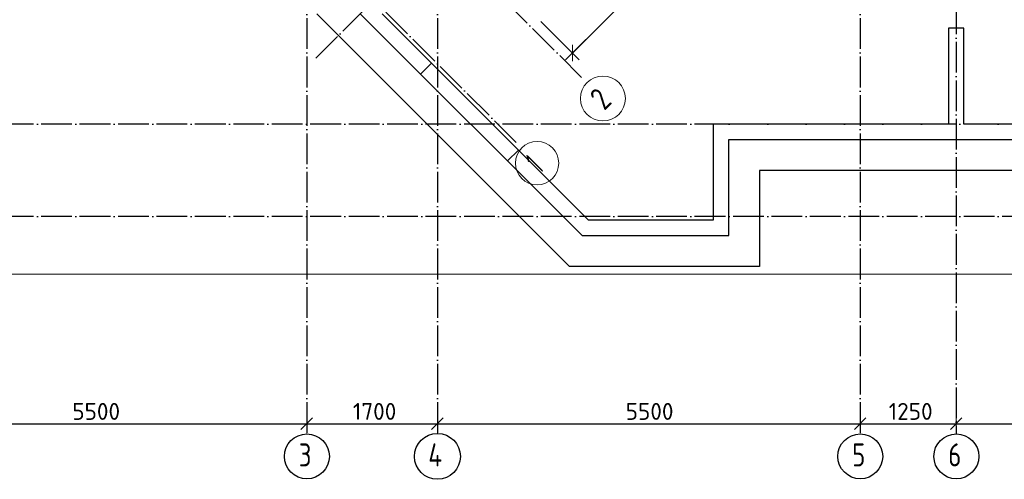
# Model space of a CAD drawing. Header units: millimetres. Extents: x -3483 to 105345, y -283423 to 72284.
# Tile 11 of 155: x 42966 to 55776, y -213423 to -207438. Entities that reach past the tile are written whole.
import ezdxf

# ---------------------------------------------------------------- set-up
doc = ezdxf.new("R2010")
doc.units = ezdxf.units.MM
doc.header["$PDMODE"] = 65
for name, pattern in [('______11', [500, 400, -50, 0, -50]), ('______2', [270, 200, -70]), ('______5', [1100, 800, -100, 100, -100])]:
    doc.linetypes.add(name, pattern=pattern)
for name, color, linetype, lineweight in [('Standard', 7, 'Continuous', 25), ('Размерная линия_ общее', 7, 'Continuous', 13), ('Стена_ общее', 7, 'Continuous', 35), ('Фундамент_ общее', 7, 'Continuous', 35)]:
    doc.layers.add(name, color=color, linetype=linetype, lineweight=lineweight)
doc.layers.add('Осевая линия_ общее', color=7, linetype='______5', lineweight=13, true_color=0xa0a0a0)
doc.styles.add('ISOCPEUR', font='ISOCPEUR')
doc.dimstyles.new('DIMSTYLE_4', dxfattribs={"dimtxt": 220, "dimasz": 250, "dimexe": 0, "dimexo": 0, "dimgap": 110, "dimtad": 2, "dimdec": 0, "dimrnd": 5, "dimzin": 12, "dimdsep": 46, "dimtxsty": 'ISOCPEUR', "dimblk1": 'ALL_ML_STRICH', "dimblk2": 'ALL_ML_STRICH', "dimsah": 1, "dimcen": 0, "dimclrd": 7, "dimclre": 256, "dimclrt": 7, "dimadec": 0, "dimazin": 0, "dimtfac": 1, "dimtdec": 0, "dimtix": 1, "dimtmove": 2, "dimatfit": 3, "dimfxl": 0, "dimtzin": 0, "dimlwd": 0, "dimlwe": -3, "dimarcsym": 0})

# ---------------------------------------------------------------- blocks, each defined once
blk = doc.blocks.new('ALL_ML_STRICH')
at = {"color": 0, "linetype": 'ByBlock', "lineweight": -2}
for p, q in [((-1, 0), (0.5, 0)), ((-0.3, -0.3), (0.3, 0.3)), ((0, -0.5), (0, 0.5))]:
    blk.add_line(p, q, dxfattribs=at)
blk = doc.blocks.new('*D123')
at = {"layer": 'DEFPOINTS', "color": 7, "linetype": 'Continuous', "lineweight": 13, "transparency": 33554687}
for p in [(41200, -212638), (46700, -212621), (41200, -212699)]:
    blk.add_point(p, dxfattribs=at)
at = {"layer": 'Размерная линия_ общее', "color": 253, "linetype": 'Continuous', "lineweight": -2, "true_color": 0xa0a0a0, "transparency": 33554687}
for p, q in [((41200, -212699), (41200, -212699)), ((46700, -212699), (46700, -212699))]:
    blk.add_line(p, q, dxfattribs=at)
at = {"layer": 'Размерная линия_ общее', "color": 7, "linetype": 'Continuous', "lineweight": -2, "transparency": 33554687}
blk.add_line((41200, -212699), (46700, -212699), dxfattribs=at)
at = {"layer": 'Размерная линия_ общее', "color": 7, "linetype": 'Continuous', "lineweight": 13, "transparency": 33554687, "xscale": 250, "yscale": 250, "zscale": 250, "rotation": 180}
blk.add_blockref('ALL_ML_STRICH', (41200, -212699), dxfattribs=at)
at = {"layer": 'Размерная линия_ общее', "color": 7, "linetype": 'Continuous', "lineweight": 13, "transparency": 33554687, "xscale": 250, "yscale": 250, "zscale": 250}
blk.add_blockref('ALL_ML_STRICH', (46700, -212699), dxfattribs=at)
at = {"layer": 'Размерная линия_ общее', "color": 7, "linetype": 'Continuous', "lineweight": 13, "transparency": 33554687, "insert": (43961, -212539), "char_height": 220, "width": 880, "attachment_point": 5, "style": 'ISOCPEUR'}
blk.add_mtext('\\A1;{5500}', dxfattribs=at)
blk = doc.blocks.new('*D124')
at = {"layer": 'DEFPOINTS', "color": 7, "linetype": 'Continuous', "lineweight": 13, "transparency": 33554687}
for p in [(48400, -212452), (46700, -212621), (46700, -212699)]:
    blk.add_point(p, dxfattribs=at)
at = {"layer": 'Размерная линия_ общее', "color": 253, "linetype": 'Continuous', "lineweight": -2, "true_color": 0xa0a0a0, "transparency": 33554687}
for p, q in [((48400, -212552), (48400, -212699)), ((46700, -212699), (46700, -212699))]:
    blk.add_line(p, q, dxfattribs=at)
at = {"layer": 'Размерная линия_ общее', "color": 7, "linetype": 'Continuous', "lineweight": -2, "transparency": 33554687}
blk.add_line((46700, -212699), (48400, -212699), dxfattribs=at)
at = {"layer": 'Размерная линия_ общее', "color": 7, "linetype": 'Continuous', "lineweight": 13, "transparency": 33554687, "xscale": 250, "yscale": 250, "zscale": 250, "rotation": 180}
blk.add_blockref('ALL_ML_STRICH', (46700, -212699), dxfattribs=at)
at = {"layer": 'Размерная линия_ общее', "color": 7, "linetype": 'Continuous', "lineweight": 13, "transparency": 33554687, "xscale": 250, "yscale": 250, "zscale": 250}
blk.add_blockref('ALL_ML_STRICH', (48400, -212699), dxfattribs=at)
at = {"layer": 'Размерная линия_ общее', "color": 7, "linetype": 'Continuous', "lineweight": 13, "transparency": 33554687, "insert": (47583, -212539), "char_height": 220, "width": 880, "attachment_point": 5, "style": 'ISOCPEUR'}
blk.add_mtext('\\A1;{1700}', dxfattribs=at)
blk = doc.blocks.new('*D125')
at = {"layer": 'DEFPOINTS', "color": 7, "linetype": 'Continuous', "lineweight": 13, "transparency": 33554687}
for p in [(48400, -212452), (53900, -212560), (48400, -212699)]:
    blk.add_point(p, dxfattribs=at)
at = {"layer": 'Размерная линия_ общее', "color": 253, "linetype": 'Continuous', "lineweight": -2, "true_color": 0xa0a0a0, "transparency": 33554687}
for p, q in [((48400, -212552), (48400, -212699)), ((53900, -212660), (53900, -212699))]:
    blk.add_line(p, q, dxfattribs=at)
at = {"layer": 'Размерная линия_ общее', "color": 7, "linetype": 'Continuous', "lineweight": -2, "transparency": 33554687}
blk.add_line((48400, -212699), (53900, -212699), dxfattribs=at)
at = {"layer": 'Размерная линия_ общее', "color": 7, "linetype": 'Continuous', "lineweight": 13, "transparency": 33554687, "xscale": 250, "yscale": 250, "zscale": 250, "rotation": 180}
blk.add_blockref('ALL_ML_STRICH', (48400, -212699), dxfattribs=at)
at = {"layer": 'Размерная линия_ общее', "color": 7, "linetype": 'Continuous', "lineweight": 13, "transparency": 33554687, "xscale": 250, "yscale": 250, "zscale": 250}
blk.add_blockref('ALL_ML_STRICH', (53900, -212699), dxfattribs=at)
at = {"layer": 'Размерная линия_ общее', "color": 7, "linetype": 'Continuous', "lineweight": 13, "transparency": 33554687, "insert": (51161, -212539), "char_height": 220, "width": 880, "attachment_point": 5, "style": 'ISOCPEUR'}
blk.add_mtext('\\A1;{5500}', dxfattribs=at)
blk = doc.blocks.new('*D126')
at = {"layer": 'DEFPOINTS', "color": 7, "linetype": 'Continuous', "lineweight": 13, "transparency": 33554687}
for p in [(53900, -212560), (55150, -212560), (53900, -212699)]:
    blk.add_point(p, dxfattribs=at)
at = {"layer": 'Размерная линия_ общее', "color": 253, "linetype": 'Continuous', "lineweight": -2, "true_color": 0xa0a0a0, "transparency": 33554687}
for p, q in [((53900, -212660), (53900, -212699)), ((55150, -212660), (55150, -212699))]:
    blk.add_line(p, q, dxfattribs=at)
at = {"layer": 'Размерная линия_ общее', "color": 7, "linetype": 'Continuous', "lineweight": -2, "transparency": 33554687}
blk.add_line((53900, -212699), (55150, -212699), dxfattribs=at)
at = {"layer": 'Размерная линия_ общее', "color": 7, "linetype": 'Continuous', "lineweight": 13, "transparency": 33554687, "xscale": 250, "yscale": 250, "zscale": 250, "rotation": 180}
blk.add_blockref('ALL_ML_STRICH', (53900, -212699), dxfattribs=at)
at = {"layer": 'Размерная линия_ общее', "color": 7, "linetype": 'Continuous', "lineweight": 13, "transparency": 33554687, "xscale": 250, "yscale": 250, "zscale": 250}
blk.add_blockref('ALL_ML_STRICH', (55150, -212699), dxfattribs=at)
at = {"layer": 'Размерная линия_ общее', "color": 7, "linetype": 'Continuous', "lineweight": 13, "transparency": 33554687, "insert": (54558, -212539), "char_height": 220, "width": 880, "attachment_point": 5, "style": 'ISOCPEUR'}
blk.add_mtext('\\A1;{1250}', dxfattribs=at)
blk = doc.blocks.new('*D127')
at = {"layer": 'DEFPOINTS', "color": 7, "linetype": 'Continuous', "lineweight": 13, "transparency": 33554687}
for p in [(55150, -212560), (58450, -212641), (55150, -212699)]:
    blk.add_point(p, dxfattribs=at)
at = {"layer": 'Размерная линия_ общее', "color": 253, "linetype": 'Continuous', "lineweight": -2, "true_color": 0xa0a0a0, "transparency": 33554687}
for p, q in [((55150, -212660), (55150, -212699)), ((58450, -212699), (58450, -212699))]:
    blk.add_line(p, q, dxfattribs=at)
at = {"layer": 'Размерная линия_ общее', "color": 7, "linetype": 'Continuous', "lineweight": -2, "transparency": 33554687}
blk.add_line((55150, -212699), (58450, -212699), dxfattribs=at)
at = {"layer": 'Размерная линия_ общее', "color": 7, "linetype": 'Continuous', "lineweight": 13, "transparency": 33554687, "xscale": 250, "yscale": 250, "zscale": 250, "rotation": 180}
blk.add_blockref('ALL_ML_STRICH', (55150, -212699), dxfattribs=at)
at = {"layer": 'Размерная линия_ общее', "color": 7, "linetype": 'Continuous', "lineweight": 13, "transparency": 33554687, "xscale": 250, "yscale": 250, "zscale": 250}
blk.add_blockref('ALL_ML_STRICH', (58450, -212699), dxfattribs=at)
at = {"layer": 'Размерная линия_ общее', "color": 7, "linetype": 'Continuous', "lineweight": 13, "transparency": 33554687, "insert": (56811, -212539), "char_height": 220, "width": 880, "attachment_point": 5, "style": 'ISOCPEUR'}
blk.add_mtext('\\A1;{3300}', dxfattribs=at)
blk = doc.blocks.new('СЛОЖНЫЙ_ОБЪЕКТ_5')
at = {"layer": 'Стена_ общее', "color": 9, "linetype": 'Continuous', "lineweight": -3, "true_color": 0xc7c7c7, "transparency": 33554687}
for p, q in [((50286, -210250), (47397, -207361)), ((47680, -207361), (50368, -210050)), ((55050, -207550), (55050, -208800)), ((55250, -207550), (55050, -207550)), ((55250, -208800), (55250, -207550)), ((51990, -208800), (51990, -209000)), ((55050, -208800), (51990, -208800)), ((58350, -208800), (55250, -208800)), ((51990, -209000), (51990, -210050)), ((52190, -209000), (58350, -209000)), ((52190, -210250), (52190, -209000)), ((51990, -210050), (50368, -210050)), ((50286, -210250), (51990, -210250)), ((51990, -210250), (52190, -210250))]:
    blk.add_line(p, q, dxfattribs=at)
at = {"layer": 'Стена_ общее', "color": 9, "linetype": '______2', "lineweight": -3, "true_color": 0xc7c7c7, "transparency": 33554687}
for p, q in [((48323, -208005), (48182, -208146)), ((49313, -209278), (49455, -209136))]:
    blk.add_line(p, q, dxfattribs=at)
blk = doc.blocks.new('*D520')
at = {"layer": 'DEFPOINTS', "color": 7, "linetype": 'Continuous', "lineweight": 13, "transparency": 33554687}
for p in [(52987, -204083), (53467, -204563), (49678, -207393)]:
    blk.add_point(p, dxfattribs=at)
at = {"layer": 'Размерная линия_ общее', "color": 253, "linetype": 'Continuous', "lineweight": -2, "true_color": 0xa0a0a0, "transparency": 33554687}
for p, q in [((53057, -204154), (53467, -204563)), ((49748, -207463), (50157, -207873))]:
    blk.add_line(p, q, dxfattribs=at)
at = {"layer": 'Размерная линия_ общее', "color": 7, "linetype": 'Continuous', "lineweight": -2, "transparency": 33554687}
blk.add_line((53467, -204563), (50157, -207873), dxfattribs=at)
at = {"layer": 'Размерная линия_ общее', "color": 7, "linetype": 'Continuous', "lineweight": 13, "transparency": 33554687, "xscale": 250, "yscale": 250, "zscale": 250}
for p, rotation in [((53467, -204563), 44.99999999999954), ((50157, -207873), 224.9999999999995)]:
    blk.add_blockref('ALL_ML_STRICH', p, dxfattribs=dict(at, rotation=rotation))
at = {"layer": 'Размерная линия_ общее', "color": 7, "linetype": 'Continuous', "lineweight": 13, "transparency": 33554687, "insert": (51699, -206105), "char_height": 220, "width": 880, "attachment_point": 5, "rotation": 45, "style": 'ISOCPEUR'}
blk.add_mtext('\\A1;{4680}', dxfattribs=at)
blk = doc.blocks.new('СЛОЖНЫЙ_ОБЪЕКТ_7')
at = {"layer": 'Осевая линия_ общее', "color": 253, "linetype": '______11', "lineweight": -3, "true_color": 0xa0a0a0, "transparency": 33554687}
for p, q in [((46817, -207941), (62678, -192081)), ((50275, -208189), (42073, -199987)), ((49426, -209037), (42758, -202369))]:
    blk.add_line(p, q, dxfattribs=at)
at = {"layer": 'Осевая линия_ общее', "color": 7, "linetype": 'Continuous', "lineweight": 13, "transparency": 33554687}
for centre, radius in [((50554, -208464), 292), ((49697, -209306), 282)]:
    blk.add_circle(centre, radius, dxfattribs=at)
at = {"layer": 'Осевая линия_ общее', "color": 7, "linetype": 'Continuous', "lineweight": 13, "transparency": 33554687, "char_height": 300, "attachment_point": 7, "rotation": 45, "style": 'ISOCPEUR'}
for s, insert, width in [('\\W0.78;2', (50572, -208631), 326.41), ('\\W0.56;1', (49737, -209451), 233.33)]:
    blk.add_mtext(s, dxfattribs=dict(at, insert=insert, width=width))

msp = doc.modelspace()

# ---------------------------------------------------------------- linework, layer by layer
at = {"layer": 'Standard', "color": 7, "linetype": 'Continuous', "lineweight": 13, "transparency": 33554687}
msp.add_lwpolyline([(39250, -210750), (65250, -210750), (65250, -163310), (39250, -163310), (39250, -210750)], dxfattribs=at)
at = {"layer": 'Осевая линия_ общее', "color": 253, "linetype": '______11', "lineweight": -3, "true_color": 0xa0a0a0, "transparency": 33554687}
for p, q in [((46700, -163410), (46700, -212827.9)), ((48400, -163410), (48400, -212827.9)), ((53900, -163410), (53900, -212827.9)), ((55150, -169220), (55150, -212827.9)), ((65150, -208800), (37142.2, -208800)), ((65150, -210000), (37142.2, -210000))]:
    msp.add_line(p, q, dxfattribs=at)
at = {"layer": 'Осевая линия_ общее', "color": 7, "linetype": 'Continuous', "lineweight": -3, "transparency": 33554687}
for centre, radius in [((46702.4, -213124.6), 292.4), ((48401.3, -213124.6), 298.8), ((53902.4, -213124.6), 292.4), ((55152.4, -213124.6), 292.4)]:
    msp.add_circle(centre, radius, dxfattribs=at)
at = {"layer": 'Фундамент_ общее', "color": 7, "lineweight": 25, "transparency": 33554687}
for p, q in [((50119.9, -210650), (46831.3, -207361.4)), ((52590, -209400), (52590, -210650)), ((57950, -209400), (52590, -209400)), ((52590, -210650), (50119.9, -210650))]:
    msp.add_line(p, q, dxfattribs=at)
at = {"layer": 'Фундамент_ общее', "color": 7, "linetype": 'Continuous', "lineweight": 25, "transparency": 33554687}
for p, q in [((50119.9, -210650), (46831.3, -207361.4)), ((52590, -209400), (52590, -210650)), ((57950, -209400), (52590, -209400)), ((52590, -210650), (50119.9, -210650))]:
    msp.add_line(p, q, dxfattribs=at)

# ---------------------------------------------------------------- block references
at = {"layer": 'Осевая линия_ общее', "color": 253, "linetype": '______11', "lineweight": -3, "true_color": 0xa0a0a0, "transparency": 33554687}
msp.add_blockref('СЛОЖНЫЙ_ОБЪЕКТ_7', (0, 0), dxfattribs=at)
at = {"layer": 'Стена_ общее', "color": 9, "linetype": 'Continuous', "lineweight": -3, "true_color": 0xc7c7c7, "transparency": 33554687}
msp.add_blockref('СЛОЖНЫЙ_ОБЪЕКТ_5', (0, 0), dxfattribs=at)

# ---------------------------------------------------------------- texts
at = {"layer": 'Осевая линия_ общее', "color": 7, "linetype": 'Continuous', "lineweight": -3, "transparency": 33554687, "char_height": 300, "attachment_point": 7, "style": 'ISOCPEUR'}
for s, insert, width in [('\\W0.78;3', (46597.4, -213255.1), 326.407), ('\\W0.80;4', (48281.3, -213255.1), 359.833), ('\\W0.78;5', (53797.4, -213255.1), 326.407), ('\\W0.78;6', (55047.4, -213255.1), 326.407)]:
    msp.add_mtext(s, dxfattribs=dict(at, insert=insert, width=width))

# ---------------------------------------------------------------- dimensions: what is measured, and where the dimension line sits
at = {"layer": 'Размерная линия_ общее', "color": 7, "linetype": 'Continuous', "lineweight": 13, "transparency": 33554687}
dim = msp.add_linear_dim(base=(50157.4, -207872.6), p1=(53057.5, -204154.2), p2=(49748.2, -207463.4), angle=225, dimstyle='DIMSTYLE_4', override={"dimpost": '<>', "dimclrd": 7, "dimclre": 253, "dimclrt": 7, "dimlwd": 0, "dimlwe": 65533}, dxfattribs=at)
dim.commit()
dim.dimension.update_dxf_attribs({"geometry": '*D520', "text_midpoint": (51698.9, -206104.8), "dimtype": 160})
for base, p1, p2, picture, middle in [((46700, -212698.8), (41200, -212698.8), (46700, -212698.8), '*D123', (43961, -212538.8)), ((48400, -212698.8), (46700, -212698.8), (48400, -212551.6), '*D124', (47583, -212538.8)), ((53900, -212698.8), (48400, -212551.6), (53900, -212660), '*D125', (51161, -212538.8)), ((55150, -212698.8), (53900, -212660), (55150, -212660), '*D126', (54558, -212538.8)), ((58450, -212698.8), (55150, -212660), (58450, -212698.8), '*D127', (56811, -212538.8))]:
    dim = msp.add_linear_dim(base=base, p1=p1, p2=p2, dimstyle='DIMSTYLE_4', override={"dimpost": '<>', "dimclrd": 7, "dimclre": 253, "dimclrt": 7, "dimlwd": 0, "dimlwe": 65533}, dxfattribs=at)
    dim.commit()
    dim.dimension.update_dxf_attribs({"geometry": picture, "text_midpoint": middle, "dimtype": 160})

doc.saveas('drawing.dxf')
